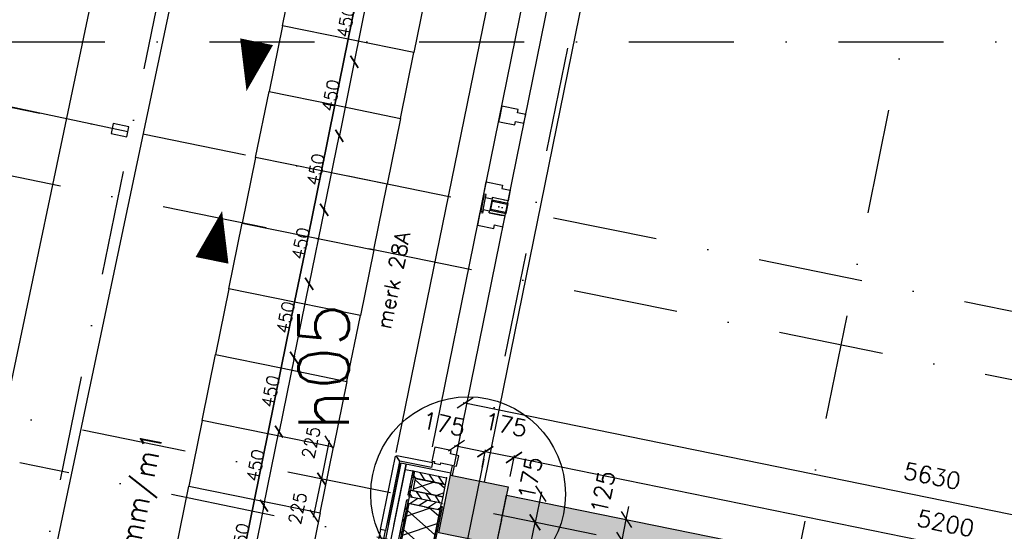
# Model space of a CAD drawing. Extents: x -33346 to 151546, y -8083 to 129543.
# Tile 8 of 68: x 13311 to 19182, y 26879 to 29929. Entities that reach past the tile are written whole.
import ezdxf
from ezdxf.enums import TextEntityAlignment as Align

# ---------------------------------------------------------------- set-up
doc = ezdxf.new("R2010")
doc.units = 0
doc.header["$LTSCALE"] = 50
doc.header["$MEASUREMENT"] = 0
doc.header["$PDSIZE"] = -1
doc.linetypes.add('DASHDOT', pattern=[25, 12.5, -6.25, 0, -6.25])
doc.linetypes.add('XREF2$0$DASHDOT', pattern=[25, 12.5, -6.25, 0, -6.25])
doc.layers.get('0').update_dxf_attribs({"linetype": 'CONTINUOUS'})
doc.layers.get('DEFPOINTS').update_dxf_attribs({"linetype": 'CONTINUOUS'})
for name, color, linetype in [('_BRANDCOMPART', 6, 'DASHDOT'), ('_DETAILNUMMERS', 4, 'CONTINUOUS'), ('_DETAILNUMMERSTEKST', 4, 'CONTINUOUS'), ('A--01A1_ACEER', 1, 'CONTINUOUS'), ('A--A21--_F-23-', 9, 'CONTINUOUS'), ('A--A21--_F12--', 7, 'CONTINUOUS'), ('A--A21--_F123-', 9, 'CONTINUOUS'), ('A--A25--_F-2--', 9, 'CONTINUOUS'), ('A--A28--_F-2--', 7, 'CONTINUOUS'), ('A--A28--_F12--', 7, 'CONTINUOUS'), ('A--A42--_F-23-', 9, 'CONTINUOUS'), ('A--L02-A3-_LOGO', 3, 'CONTINUOUS'), ('A--L21--', 3, 'CONTINUOUS'), ('A--L21--_F-2--', 7, 'CONTINUOUS'), ('A--L21--_F12--', 7, 'CONTINUOUS'), ('A--L21A2_BUITENWAND', 2, 'CONTINUOUS'), ('A--L21A4_BUITENWAND', 4, 'CONTINUOUS'), ('A--L21D2_BUITENWAND', 2, 'CONTINUOUS'), ('A--L22A1_BINNENWAND', 1, 'CONTINUOUS'), ('A--L22A2_BINNENWAND', 2, 'CONTINUOUS'), ('A--L25--', 7, 'CONTINUOUS'), ('A--L25--_F-23-', 7, 'CONTINUOUS'), ('A--L27-A2-_DAKEN', 2, 'CONTINUOUS'), ('A--L27A1_DAKEN', 1, 'CONTINUOUS'), ('A--L28--', 7, 'CONTINUOUS'), ('A--L28--_F-2--', 7, 'CONTINUOUS'), ('A--L28--_F12--', 7, 'CONTINUOUS'), ('A--L31--', 2, 'CONTINUOUS'), ('A--L31A1_BUITENKOZIJN', 1, 'CONTINUOUS'), ('A--L42--', 7, 'CONTINUOUS'), ('A--L42--_F-23-', 7, 'CONTINUOUS'), ('A--M$1A-_F123-', 1, 'CONTINUOUS'), ('A--T01A-25_TEKST', 2, 'CONTINUOUS'), ('A--T01A-70_TEKST', 5, 'CONTINUOUS'), ('TEKST_KOZIJNMERK', 2, 'CONTINUOUS'), ('X--LR---_CP', 7, 'CONTINUOUS'), ('XREF2$0$A--L$7A-_STRAMIEN', 1, 'XREF2$0$DASHDOT'), ('XREF2$0$A--T$7A8-_STRAMIEN', 8, 'XREF2$0$DASHDOT')]:
    doc.layers.add(name, color=color, linetype=linetype)
doc.styles.add('ALFA-0_25', font='ROMANS')
doc.styles.add('B-01', font='SIMPLEX.SHX', dxfattribs={"width": 0.8, "height": 4.5})
doc.styles.add('HIEMSTRA', font='romans.shx')
doc.dimstyles.get("Standard").update_dxf_attribs({"dimscale": 40, "dimtxt": 2.5, "dimasz": 2, "dimexe": 0.3, "dimexo": 0.3, "dimgap": 2, "dimtad": 1, "dimdec": 0, "dimzin": 0, "dimtxsty": 'HIEMSTRA', "dimblk1": 'OBLIQUE', "dimblk2": 'OBLIQUE', "dimsah": 1, "dimcen": -0.09, "dimdle": 0.3, "dimse1": 1, "dimclrd": 2, "dimclre": 2, "dimclrt": 3, "dimazin": 3, "dimtfac": 1, "dimtdec": 4, "dimtofl": 0, "dimtmove": 0, "dimatfit": 3, "dimtvp": 625, "dimtolj": 1, "dimtzin": 0})

# ---------------------------------------------------------------- blocks, each defined once
blk = doc.blocks.new('XREF2')
at = {"layer": 'XREF2$0$A--L$7A-_STRAMIEN'}
for p, q in [((-38410.733, 89013.047), (-64231.371, -37744.184)), ((-46967.857, 69048.716), (-68542.883, -36866.195)), ((-44567.212, 68559.429), (-66142.131, -37354.959)), ((-45035.721, -6369.935), (-64767.784, -2350.484)), ((-45395.005, -8133.713), (-65209.382, -4097.495))]:
    blk.add_line(p, q, dxfattribs=at)
at = {"layer": 'XREF2$0$A--T$7A8-_STRAMIEN', "color": 8}
for p, q in [((-66174.285, -2450), (-500, -2450)), ((-41238.067, -7551.737), (-64929.938, -2725.667))]:
    blk.add_line(p, q, dxfattribs=at)
blk = doc.blocks.new('_OBLIQUE')
at = {"color": 0, "linetype": 'BYBLOCK'}
blk.add_line((-0.5, -0.5), (0.5, 0.5), dxfattribs=at)
blk = doc.blocks.new('*D141')
at = {"color": 2, "linetype": 'BYBLOCK'}
for p, q in [((16927.9, 26948.7), (16943.9, 27027.1)), ((16903, 26826.2), (16927.9, 26948.7)), ((16903, 26826.2), (16887, 26747.9))]:
    blk.add_line(p, q, dxfattribs=at)
at = {"layer": 'DEFPOINTS', "color": 0, "linetype": 'BYBLOCK'}
for p in [(16927.9, 26948.7), (16927.9, 26948.7), (16903, 26826.2)]:
    blk.add_point(p, dxfattribs=at)
at = {"color": 2, "linetype": 'BYBLOCK', "xscale": 80, "yscale": 80, "zscale": 80}
for p, rotation in [((16927.9, 26948.7), 258.4862903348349), ((16903, 26826.2), 78.48629033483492)]:
    blk.add_blockref('_OBLIQUE', p, dxfattribs=dict(at, rotation=rotation))
at = {"color": 3, "linetype": 'BYBLOCK', "insert": (16788.1, 27111.4), "char_height": 100, "attachment_point": 5, "rotation": 78.48629, "style": 'HIEMSTRA'}
blk.add_mtext('\\A1;125', dxfattribs=at)
blk = doc.blocks.new('*D181')
at = {"color": 2, "linetype": 'BYBLOCK'}
for p, q in [((15956, 27645.7), (21496.2, 26517.1)), ((21501.9, 26605.3), (21482.1, 26507.8))]:
    blk.add_line(p, q, dxfattribs=at)
at = {"layer": 'DEFPOINTS', "color": 0, "linetype": 'BYBLOCK'}
for p in [(15987.6, 27740.8), (21504.3, 26617), (21484.5, 26519.5)]:
    blk.add_point(p, dxfattribs=at)
at = {"color": 2, "linetype": 'BYBLOCK', "xscale": 80, "yscale": 80, "zscale": 80}
for p, rotation in [((15967.8, 27643.3), 168.4862903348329), ((21484.5, 26519.5), 348.4862903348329)]:
    blk.add_blockref('_OBLIQUE', p, dxfattribs=dict(at, rotation=rotation))
at = {"color": 3, "linetype": 'BYBLOCK', "insert": (18752.1, 27208.8), "char_height": 100, "attachment_point": 5, "rotation": 348.48629, "style": 'HIEMSTRA'}
blk.add_mtext('\\A1;5630', dxfattribs=at)
blk = doc.blocks.new('*D182')
at = {"color": 2, "linetype": 'BYBLOCK'}
for p, q in [((16236, 27206.4), (16261.2, 27330.1)), ((21365.9, 26278), (16247, 27320.8))]:
    blk.add_line(p, q, dxfattribs=at)
at = {"layer": 'DEFPOINTS', "color": 0, "linetype": 'BYBLOCK'}
for p in [(16258.8, 27318.4), (16233.6, 27194.6), (21328.9, 26156.7)]:
    blk.add_point(p, dxfattribs=at)
at = {"color": 2, "linetype": 'BYBLOCK', "xscale": 80, "yscale": 80, "zscale": 80}
for p, rotation in [((16258.8, 27318.4), 168.4862903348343), ((21354.1, 26280.4), 348.4862903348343)]:
    blk.add_blockref('_OBLIQUE', p, dxfattribs=dict(at, rotation=rotation))
at = {"color": 3, "linetype": 'BYBLOCK', "insert": (18832.4, 26926.8), "char_height": 100, "attachment_point": 5, "rotation": 348.48629, "style": 'HIEMSTRA'}
blk.add_mtext('\\A1;5200', dxfattribs=at)
blk = doc.blocks.new('*D183')
at = {"color": 2, "linetype": 'BYBLOCK'}
for p, q in [((16068.4, 27260.7), (16089.7, 27365.1)), ((16270.5, 27316), (16087.3, 27353.3))]:
    blk.add_line(p, q, dxfattribs=at)
at = {"layer": 'DEFPOINTS', "color": 0, "linetype": 'BYBLOCK'}
for p in [(16087.3, 27353.3), (16066, 27248.9), (16237.5, 27214)]:
    blk.add_point(p, dxfattribs=at)
at = {"color": 2, "linetype": 'BYBLOCK', "xscale": 80, "yscale": 80, "zscale": 80}
for p, rotation in [((16087.3, 27353.3), 168.4862903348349), ((16258.8, 27318.4), 348.4862903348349)]:
    blk.add_blockref('_OBLIQUE', p, dxfattribs=dict(at, rotation=rotation))
at = {"color": 3, "linetype": 'BYBLOCK', "insert": (16209.4, 27514.2), "char_height": 100, "attachment_point": 5, "rotation": 348.48629, "style": 'HIEMSTRA'}
blk.add_mtext('\\A1;175', dxfattribs=at)
blk = doc.blocks.new('*D184')
at = {"color": 2, "linetype": 'BYBLOCK'}
for p, q in [((15904.1, 27390.6), (16087.3, 27353.3)), ((16068.4, 27260.7), (16089.7, 27365.1))]:
    blk.add_line(p, q, dxfattribs=at)
at = {"layer": 'DEFPOINTS', "color": 0, "linetype": 'BYBLOCK'}
for p in [(16087.3, 27353.3), (15894.6, 27283.9), (16066, 27248.9)]:
    blk.add_point(p, dxfattribs=at)
at = {"color": 2, "linetype": 'BYBLOCK', "xscale": 80, "yscale": 80, "zscale": 80}
for p, rotation in [((15915.8, 27388.2), 168.4862903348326), ((16087.3, 27353.3), 348.4862903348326)]:
    blk.add_blockref('_OBLIQUE', p, dxfattribs=dict(at, rotation=rotation))
at = {"color": 3, "linetype": 'BYBLOCK', "insert": (15839.7, 27519.2), "char_height": 100, "attachment_point": 5, "rotation": 348.48629, "style": 'HIEMSTRA'}
blk.add_mtext('\\A1;175', dxfattribs=at)
blk = doc.blocks.new('*D185')
at = {"color": 2, "linetype": 'BYBLOCK'}
for p, q in [((16421.7, 27115.1), (16384.4, 26931.9)), ((16407.2, 26927.2), (16372.6, 26934.3))]:
    blk.add_line(p, q, dxfattribs=at)
at = {"layer": 'DEFPOINTS', "color": 0, "linetype": 'BYBLOCK'}
for p in [(16453.9, 27096.3), (16384.4, 26931.9), (16419, 26924.8)]:
    blk.add_point(p, dxfattribs=at)
at = {"color": 2, "linetype": 'BYBLOCK', "xscale": 80, "yscale": 80, "zscale": 80}
for p, rotation in [((16419.3, 27103.4), 78.48629033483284), ((16384.4, 26931.9), 258.4862903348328)]:
    blk.add_blockref('_OBLIQUE', p, dxfattribs=dict(at, rotation=rotation))
at = {"color": 3, "linetype": 'BYBLOCK', "insert": (16355, 27195.1), "char_height": 100, "attachment_point": 5, "rotation": 78.48629, "style": 'HIEMSTRA'}
blk.add_mtext('\\A1;175', dxfattribs=at)
blk = doc.blocks.new('*U765')
at = {"layer": 'A--A21--_F123-', "linetype": 'CONTINUOUS'}
blk.add_hatch(color=256, dxfattribs=at).paths.add_polyline_path([(0, 0), (29.9, 147), (5203.7, -906.9), (5173.8, -1053.9), (5143.8, -1200.9), (-29.9, -147)])
at = {"layer": 'A--A21--_F12--', "color": 8}
for points in [[(0, 0), (29.9, 147), (5173.8, -1053.9), (5203.7, -906.9)], [(5173.8, -1053.9), (5143.8, -1200.9), (0, 0), (-29.9, -147)]]:
    blk.add_solid(points, dxfattribs=at)
at = {"layer": 'A--L21--_F12--', "color": 3, "linetype": 'CONTINUOUS'}
for points in [[(0, 0), (29.9, 147), (5203.7, -906.9), (5173.8, -1053.9)], [(0, 0), (-29.9, -147), (5143.8, -1200.9), (5173.8, -1053.9)]]:
    blk.add_lwpolyline(points, dxfattribs=at)
blk = doc.blocks.new('Q020437-')
at = {"layer": 'A--A28--_F12--', "color": 8}
for points in [[(-175, -175), (-175, 175), (175, 175)], [(-175, -175), (175, 175), (175, -175)]]:
    blk.add_solid(points, dxfattribs=at)
at = {"layer": 'A--L28--_F12--', "color": 3, "linetype": 'CONTINUOUS'}
blk.add_lwpolyline([(-175, -175), (-175, 175), (175, 175), (175, -175)], close=True, dxfattribs=at)
at = {"layer": 'X--LR---_CP'}
for p in [(-175, 0), (-175, 0), (175, 0)]:
    blk.add_point(p, dxfattribs=at)
blk = doc.blocks.new('*D187')
at = {"color": 2, "linetype": 'BYBLOCK'}
for p, q in [((16347.1, 26748.6), (16384.4, 26931.9)), ((16407.2, 26927.2), (16372.6, 26934.3))]:
    blk.add_line(p, q, dxfattribs=at)
at = {"layer": 'DEFPOINTS', "color": 0, "linetype": 'BYBLOCK'}
for p in [(16384.4, 26931.9), (16419, 26924.8), (16384.1, 26753.4)]:
    blk.add_point(p, dxfattribs=at)
at = {"color": 2, "linetype": 'BYBLOCK', "xscale": 80, "yscale": 80, "zscale": 80}
for p, rotation in [((16384.4, 26931.9), 78.48629033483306), ((16349.5, 26760.4), 258.486290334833)]:
    blk.add_blockref('_OBLIQUE', p, dxfattribs=dict(at, rotation=rotation))
at = {"color": 3, "linetype": 'BYBLOCK', "insert": (16248.9, 26631), "char_height": 100, "attachment_point": 5, "rotation": 78.48629, "style": 'HIEMSTRA'}
blk.add_mtext('\\A1;175', dxfattribs=at)
blk = doc.blocks.new('*U697')
at = {"layer": 'A--A42--_F-23-', "linetype": 'CONTINUOUS'}
h = blk.add_hatch(dxfattribs=at)
h.set_pattern_fill('ALFALINE', color=256, scale=40, style=0)
h.set_pattern_definition([(45, (-15049.123, -24239.22), (-28.28427, 28.28427), [])])
h.paths.add_polyline_path([(0, 0), (-4.9, 1), (570.6, 2828), (575.5, 2827), (580.4, 2826), (4.9, -1)])
at = {"layer": 'A--L42--_F-23-', "color": 2, "linetype": 'CONTINUOUS'}
for points in [[(0, 0), (-4.9, 1), (570.6, 2828), (575.5, 2827)], [(0, 0), (4.9, -1), (580.4, 2826), (575.5, 2827)]]:
    blk.add_lwpolyline(points, dxfattribs=at)
blk = doc.blocks.new('NH40_196')
at = {"layer": 'A--A25--_F-2--'}
h = blk.add_hatch(dxfattribs=at)
h.set_pattern_fill('ALFALINE', color=256, scale=40, style=0, pattern_type=2)
h.set_pattern_definition([(45, (-6, 0), (-28.284, 28.284), [])])
h.paths.add_polyline_path([(0, 0), (0, 196), (40, 196), (40, 0)])
at = {"layer": 'A--L25--_F-23-', "color": 2, "linetype": 'CONTINUOUS'}
blk.add_lwpolyline([(0, 0), (0, 196), (40, 196), (40, 0)], close=True, dxfattribs=at)
at = {"layer": 'X--LR---_CP'}
for p in [(0, 0), (0, 0), (40, 0)]:
    blk.add_point(p, dxfattribs=at)
blk = doc.blocks.new('*U696')
at = {"layer": 'A--A21--_F-23-', "linetype": 'CONTINUOUS'}
h = blk.add_hatch(dxfattribs=at)
h.set_pattern_fill('ALFAISO', color=256, scale=100, angle=258.49009, style=0)
h.set_pattern_definition([(318.49, (-48.99, 9.98), (66.275, 74.884), []), (18.49, (-48.99, 9.98), (-31.714, 94.838), [])])
h.paths.add_polyline_path([(0, 0), (93.1, -19), (-74.5, -841.8), (-167.6, -822.8), (-260.6, -803.9), (-93.1, 19)])
at = {"layer": 'A--L21--_F-2--', "color": 2, "linetype": 'CONTINUOUS'}
for points in [[(0, 0), (-93.1, 19), (-260.6, -803.9), (-167.6, -822.8)], [(0, 0), (93.1, -19), (-74.5, -841.8), (-167.6, -822.8)]]:
    blk.add_lwpolyline(points, dxfattribs=at)
blk = doc.blocks.new('*U692')
at = {"layer": 'A--A42--_F-23-', "linetype": 'CONTINUOUS'}
h = blk.add_hatch(dxfattribs=at)
h.set_pattern_fill('ALFALINE', color=256, scale=40, style=0)
h.set_pattern_definition([(45, (-15249.47, -24190.697), (-28.28427, 28.28427), [])])
h.paths.add_polyline_path([(0, 0), (-4.9, 1), (572.2, 2835.4), (577.1, 2834.4), (582, 2833.4), (4.9, -1)])
at = {"layer": 'A--L42--_F-23-', "color": 2, "linetype": 'CONTINUOUS'}
for points in [[(0, 0), (-4.9, 1), (572.2, 2835.4), (577.1, 2834.4)], [(0, 0), (4.9, -1), (582, 2833.4), (577.1, 2834.4)]]:
    blk.add_lwpolyline(points, dxfattribs=at)
blk = doc.blocks.new('*D297')
at = {"color": 1, "linetype": 'BYBLOCK'}
blk.add_line((14769.5, 27040.4), (14676.2, 26581.8), dxfattribs=at)
at = {"layer": 'DEFPOINTS', "color": 0, "linetype": 'BYBLOCK'}
for p in [(14767.7, 27031.6), (14678, 26590.6), (14678, 26590.6)]:
    blk.add_point(p, dxfattribs=at)
at = {"color": 1, "linetype": 'BYBLOCK', "xscale": 60, "yscale": 60, "zscale": 60}
for p, rotation in [((14767.7, 27031.6), 78.48999999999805), ((14678, 26590.6), 258.489999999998)]:
    blk.add_blockref('_OBLIQUE', p, dxfattribs=dict(at, rotation=rotation))
at = {"color": 2, "linetype": 'BYBLOCK', "insert": (14627.3, 26830.6), "char_height": 75, "attachment_point": 5, "rotation": 78.49, "style": 'HIEMSTRA'}
blk.add_mtext('\\A1;450', dxfattribs=at)
blk = doc.blocks.new('*D299')
at = {"color": 1, "linetype": 'BYBLOCK'}
blk.add_line((14765.9, 27022.8), (14859.3, 27481.4), dxfattribs=at)
at = {"layer": 'DEFPOINTS', "color": 0, "linetype": 'BYBLOCK'}
for p in [(14857.5, 27472.5), (14857.5, 27472.5), (14767.7, 27031.6)]:
    blk.add_point(p, dxfattribs=at)
at = {"color": 1, "linetype": 'BYBLOCK', "xscale": 60, "yscale": 60, "zscale": 60}
for p, rotation in [((14857.5, 27472.5), 78.49000000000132), ((14767.7, 27031.6), 258.4900000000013)]:
    blk.add_blockref('_OBLIQUE', p, dxfattribs=dict(at, rotation=rotation))
at = {"color": 2, "linetype": 'BYBLOCK', "insert": (14717.1, 27271.5), "char_height": 75, "attachment_point": 5, "rotation": 78.49, "style": 'HIEMSTRA'}
blk.add_mtext('\\A1;450', dxfattribs=at)
blk = doc.blocks.new('*D300')
at = {"color": 1, "linetype": 'BYBLOCK'}
blk.add_line((15063.9, 26962.1), (15112.4, 27200.2), dxfattribs=at)
at = {"layer": 'DEFPOINTS', "color": 0, "linetype": 'BYBLOCK'}
for p in [(15110.6, 27191.4), (15110.6, 27191.4), (15065.7, 26970.9)]:
    blk.add_point(p, dxfattribs=at)
at = {"color": 1, "linetype": 'BYBLOCK', "xscale": 60, "yscale": 60, "zscale": 60}
for p, rotation in [((15110.6, 27191.4), 78.4900000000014), ((15065.7, 26970.9), 258.4900000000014)]:
    blk.add_blockref('_OBLIQUE', p, dxfattribs=dict(at, rotation=rotation))
at = {"color": 2, "linetype": 'BYBLOCK', "insert": (14968.2, 27016.2), "char_height": 75, "attachment_point": 5, "rotation": 78.49, "style": 'HIEMSTRA'}
blk.add_mtext('\\A1;225', dxfattribs=at)
blk = doc.blocks.new('*D301')
at = {"color": 1, "linetype": 'BYBLOCK'}
blk.add_line((15157.3, 27420.6), (15108.8, 27182.5), dxfattribs=at)
at = {"layer": 'DEFPOINTS', "color": 0, "linetype": 'BYBLOCK'}
for p in [(15155.5, 27411.8), (15110.6, 27191.4), (15110.6, 27191.4)]:
    blk.add_point(p, dxfattribs=at)
at = {"color": 1, "linetype": 'BYBLOCK', "xscale": 60, "yscale": 60, "zscale": 60}
for p, rotation in [((15155.5, 27411.8), 78.48258066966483), ((15110.6, 27191.4), 258.4825806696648)]:
    blk.add_blockref('_OBLIQUE', p, dxfattribs=dict(at, rotation=rotation))
at = {"color": 2, "linetype": 'BYBLOCK', "insert": (15048.1, 27408.3), "char_height": 75, "attachment_point": 5, "rotation": 78.48258, "style": 'HIEMSTRA'}
blk.add_mtext('\\A1;225', dxfattribs=at)
blk = doc.blocks.new('*U679')
at = {"layer": 'A--A42--_F-23-', "linetype": 'CONTINUOUS'}
h = blk.add_hatch(dxfattribs=at)
h.set_pattern_fill('ALFALINE', color=256, scale=40, style=0)
h.set_pattern_definition([(45, (-15659.603, -27237.72), (-28.28427, 28.28427), [])])
h.paths.add_polyline_path([(0, 0), (4.9, -1), (-24.1, -143.2), (-29, -142.2), (-33.9, -141.2), (-4.9, 1)])
at = {"layer": 'A--L42--_F-23-', "color": 2, "linetype": 'CONTINUOUS'}
for points in [[(0, 0), (-4.9, 1), (-33.9, -141.2), (-29, -142.2)], [(0, 0), (4.9, -1), (-24.1, -143.2), (-29, -142.2)]]:
    blk.add_lwpolyline(points, dxfattribs=at)
blk = doc.blocks.new('*D303')
at = {"color": 1, "linetype": 'BYBLOCK'}
blk.add_line((15305, 29668.4), (15398.5, 30127), dxfattribs=at)
at = {"layer": 'DEFPOINTS', "color": 0, "linetype": 'BYBLOCK'}
for p in [(15396.7, 30118.2), (15396.7, 30118.2), (15306.8, 29677.2)]:
    blk.add_point(p, dxfattribs=at)
at = {"color": 1, "linetype": 'BYBLOCK', "xscale": 60, "yscale": 60, "zscale": 60}
for p, rotation in [((15396.7, 30118.2), 78.47516133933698), ((15306.8, 29677.2), 258.475161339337)]:
    blk.add_blockref('_OBLIQUE', p, dxfattribs=dict(at, rotation=rotation))
at = {"color": 2, "linetype": 'BYBLOCK', "insert": (15256.3, 29917.2), "char_height": 75, "attachment_point": 5, "rotation": 78.47516, "style": 'HIEMSTRA'}
blk.add_mtext('\\A1;450', dxfattribs=at)
blk = doc.blocks.new('*D304')
at = {"color": 1, "linetype": 'BYBLOCK'}
blk.add_line((15125.4, 28786.5), (15218.9, 29245.1), dxfattribs=at)
at = {"layer": 'DEFPOINTS', "color": 0, "linetype": 'BYBLOCK'}
for p in [(15217.1, 29236.3), (15217.1, 29236.3), (15127.2, 28795.4)]:
    blk.add_point(p, dxfattribs=at)
at = {"color": 1, "linetype": 'BYBLOCK', "xscale": 60, "yscale": 60, "zscale": 60}
for p, rotation in [((15217.1, 29236.3), 78.48258066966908), ((15127.2, 28795.4), 258.4825806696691)]:
    blk.add_blockref('_OBLIQUE', p, dxfattribs=dict(at, rotation=rotation))
at = {"color": 2, "linetype": 'BYBLOCK', "insert": (15076.6, 29035.3), "char_height": 75, "attachment_point": 5, "rotation": 78.48258, "style": 'HIEMSTRA'}
blk.add_mtext('\\A1;450', dxfattribs=at)
blk = doc.blocks.new('*D305')
at = {"color": 1, "linetype": 'BYBLOCK'}
blk.add_line((15308.6, 29686), (15215.3, 29227.5), dxfattribs=at)
at = {"layer": 'DEFPOINTS', "color": 0, "linetype": 'BYBLOCK'}
for p in [(15306.8, 29677.2), (15217.1, 29236.3), (15217.1, 29236.3)]:
    blk.add_point(p, dxfattribs=at)
at = {"color": 1, "linetype": 'BYBLOCK', "xscale": 60, "yscale": 60, "zscale": 60}
for p, rotation in [((15306.8, 29677.2), 78.49000000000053), ((15217.1, 29236.3), 258.4900000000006)]:
    blk.add_blockref('_OBLIQUE', p, dxfattribs=dict(at, rotation=rotation))
at = {"color": 2, "linetype": 'BYBLOCK', "insert": (15166.4, 29476.2), "char_height": 75, "attachment_point": 5, "rotation": 78.49, "style": 'HIEMSTRA'}
blk.add_mtext('\\A1;450', dxfattribs=at)
blk = doc.blocks.new('*D306')
at = {"color": 1, "linetype": 'BYBLOCK'}
blk.add_line((15129, 28804.1), (15035.5, 28345.6), dxfattribs=at)
at = {"layer": 'DEFPOINTS', "color": 0, "linetype": 'BYBLOCK'}
for p in [(15127.2, 28795.3), (15037.3, 28354.4), (15037.3, 28354.4)]:
    blk.add_point(p, dxfattribs=at)
at = {"color": 1, "linetype": 'BYBLOCK', "xscale": 60, "yscale": 60, "zscale": 60}
for p, rotation in [((15127.2, 28795.3), 78.4825806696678), ((15037.3, 28354.4), 258.4825806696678)]:
    blk.add_blockref('_OBLIQUE', p, dxfattribs=dict(at, rotation=rotation))
at = {"color": 2, "linetype": 'BYBLOCK', "insert": (14986.7, 28594.3), "char_height": 75, "attachment_point": 5, "rotation": 78.48258, "style": 'HIEMSTRA'}
blk.add_mtext('\\A1;450', dxfattribs=at)
blk = doc.blocks.new('*D307')
at = {"color": 1, "linetype": 'BYBLOCK'}
blk.add_line((14945.6, 27904.7), (15039.1, 28363.2), dxfattribs=at)
at = {"layer": 'DEFPOINTS', "color": 0, "linetype": 'BYBLOCK'}
for p in [(15037.4, 28354.4), (15037.4, 28354.4), (14947.4, 27913.5)]:
    blk.add_point(p, dxfattribs=at)
at = {"color": 1, "linetype": 'BYBLOCK', "xscale": 60, "yscale": 60, "zscale": 60}
for p, rotation in [((15037.4, 28354.4), 78.47516133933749), ((14947.4, 27913.5), 258.4751613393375)]:
    blk.add_blockref('_OBLIQUE', p, dxfattribs=dict(at, rotation=rotation))
at = {"color": 2, "linetype": 'BYBLOCK', "insert": (14896.9, 28153.4), "char_height": 75, "attachment_point": 5, "rotation": 78.47516, "style": 'HIEMSTRA'}
blk.add_mtext('\\A1;450', dxfattribs=at)
blk = doc.blocks.new('*D308')
at = {"color": 1, "linetype": 'BYBLOCK'}
blk.add_line((14949.2, 27922.3), (14855.7, 27463.7), dxfattribs=at)
at = {"layer": 'DEFPOINTS', "color": 0, "linetype": 'BYBLOCK'}
for p in [(14947.4, 27913.5), (14857.5, 27472.5), (14857.5, 27472.5)]:
    blk.add_point(p, dxfattribs=at)
at = {"color": 1, "linetype": 'BYBLOCK', "xscale": 60, "yscale": 60, "zscale": 60}
for p, rotation in [((14947.4, 27913.5), 78.47516133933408), ((14857.5, 27472.5), 258.4751613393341)]:
    blk.add_blockref('_OBLIQUE', p, dxfattribs=dict(at, rotation=rotation))
at = {"color": 2, "linetype": 'BYBLOCK', "insert": (14807, 27712.5), "char_height": 75, "attachment_point": 5, "rotation": 78.47516, "style": 'HIEMSTRA'}
blk.add_mtext('\\A1;450', dxfattribs=at)
blk = doc.blocks.new('Q020580-')
at = {"layer": 'A--A28--_F-2--', "color": 3, "linetype": 'CONTINUOUS'}
for points in [[(-25, 45.1), (-30, -49.9), (-30, 50.1)], [(-25, 45.1), (-30, 50.1), (30, 50.1)], [(-25, 45.1), (-25, -44.9), (-30, -49.9)], [(30, 50.1), (25, 45.1), (-25, 45.1)], [(30, 50.1), (30, -49.9), (25, 45.1)], [(30, -49.9), (25, -44.9), (25, 45.1)], [(30, -49.9), (-30, -49.9), (-25, -44.9)], [(30, -49.9), (-25, -44.9), (25, -44.9)]]:
    blk.add_solid(points, dxfattribs=at)
at = {"layer": 'A--L28--_F-2--', "color": 3, "linetype": 'CONTINUOUS'}
blk.add_lwpolyline([(-30, -49.9), (-25, -44.9), (-25, 45.1), (25, 45.1), (25, -44.9), (-25, -44.9), (-30, -49.9), (30, -49.9), (30, 50.1), (-30, 50.1)], close=True, dxfattribs=at)
at = {"layer": 'X--LR---_CP', "color": 4, "linetype": 'CONTINUOUS'}
for p in [(-30, 0.1), (0, 0), (30, 0.1)]:
    blk.add_point(p, dxfattribs=at)
blk = doc.blocks.new('A$C6C660DB7')
at = {"layer": 'A--L21A4_BUITENWAND', "linetype": 'CONTINUOUS'}
for p, q in [((10327.8, 33298.6), (124, -15130.3)), ((10687.5, 32750.7), (697.1, -14665.3))]:
    blk.add_line(p, q, dxfattribs=at)

msp = doc.modelspace()

# ---------------------------------------------------------------- hatches: boundary and pattern name
at = {"layer": 'A--A21--_F-23-'}
h = msp.add_hatch(dxfattribs=at)
h.set_pattern_fill('ALFAISO', color=256, scale=80, angle=168.49, style=0, pattern_type=2)
h.set_pattern_definition([(198.48258, (63665.98, -88492.75), (-25.361306, 75.873606), []), (138.48258, (63665.98, -88492.75), (53.02782, 59.90034), [])])
h.paths.add_polyline_path([(15737.6, 27104.5), (15657.2, 27120.8), (15672.2, 27194.3), (15848.6, 27158.4), (15833.6, 27084.9), (15737.6, 27104.5), (15761.3, 27099.6)])

# ---------------------------------------------------------------- linework, layer by layer
at = {"layer": '_BRANDCOMPART'}
msp.add_lwpolyline([(20047.7, 21261.3), (20948.3, 25698.4), (13311.9, 27287.5)], dxfattribs=at)
at = {"layer": '_DETAILNUMMERS'}
msp.add_circle((15984.8, 27100.8), 580.4, dxfattribs=at)
at = {"layer": 'A--01A1_ACEER'}
msp.add_line((16111, 28777.7), (16180.6, 28763.5), dxfattribs=at)
at = {"layer": 'A--L21--'}
for points in [[(15576.5, 27295.5), (15492.7, 26884.2), (15463.3, 26890.2), (15463.3, 26890.2), (15552.3, 27327), (15556.2, 27326.2)], [(15559.3, 27331.6), (15772.9, 27288.1), (15767, 27258.7), (15578.8, 27297), (15558.5, 27327.7)], [(15737.6, 27104.5), (15657.2, 27120.8), (15672.2, 27194.3), (15848.6, 27158.4), (15833.6, 27084.9), (15737.6, 27104.5), (15761.3, 27099.6)], [(15463.3, 26890.2), (15373.5, 26449.2), (15402.9, 26443.2), (15492.7, 26884.2)]]:
    msp.add_lwpolyline(points, close=True, dxfattribs=at)
at = {"layer": 'A--L21A2_BUITENWAND', "color": 2, "linetype": 'CONTINUOUS'}
for p, q in [((15510, 26919.2), (15584.7, 27285.6)), ((15541.3, 26912.8), (15616, 27279.3)), ((15882.5, 27224.9), (15584.7, 27285.6)), ((15609.6, 27247.9), (15654.7, 27238.7))]:
    msp.add_line(p, q, dxfattribs=at)
for points in [[(15916.6, 27267), (15929.4, 27329.7), (15879.4, 27339.9), (15883.6, 27360.4), (15786.6, 27380.2), (15769.6, 27296.9), (15784.3, 27294), (15782.3, 27284.1), (15820.6, 27276.4), (15822.6, 27286.2)], [(15901.9, 27270), (15889.9, 27211.2), (15880.1, 27213.2), (15892.1, 27272)]]:
    msp.add_lwpolyline(points, close=True, dxfattribs=at)
at = {"layer": 'A--L21D2_BUITENWAND'}
msp.add_line((15556.6, 27348.5), (16137.6, 30199.4), dxfattribs=at)
at = {"layer": 'A--L22A1_BINNENWAND'}
for points in [[(14877.9, 29892.1), (14957.7, 30284), (15349.6, 30204.2), (15269.8, 29812.3)], [(15269.8, 29812.3), (15349.6, 30204.2), (15741.6, 30124.4), (15661.8, 29732.4)], [(14877.9, 29892.1), (14798.1, 29500.1), (15190, 29420.3), (15269.8, 29812.3)], [(15269.8, 29812.3), (15190, 29420.3), (15582, 29340.5), (15661.8, 29732.4)], [(14718.2, 29108.2), (14798.1, 29500.1), (15190, 29420.3), (15110.2, 29028.3)], [(15110.2, 29028.3), (15190, 29420.3), (15582, 29340.5), (15502.2, 28948.5)], [(14718.2, 29108.2), (14638.4, 28716.2), (15030.4, 28636.4), (15110.2, 29028.3)], [(15110.2, 29028.3), (15030.4, 28636.4), (15422.3, 28556.6), (15502.2, 28948.5)], [(14558.6, 28324.3), (14638.4, 28716.2), (15030.4, 28636.4), (14950.6, 28244.4)], [(14950.6, 28244.4), (15030.4, 28636.4), (15422.3, 28556.6), (15342.5, 28164.6)], [(14558.6, 28324.3), (14478.8, 27932.3), (14870.8, 27852.5), (14950.6, 28244.4)], [(14950.6, 28244.4), (14870.8, 27852.5), (15262.7, 27772.7), (15342.5, 28164.6)], [(14399, 27540.3), (14478.8, 27932.3), (14870.8, 27852.5), (14790.9, 27460.5)], [(14790.9, 27460.5), (14870.8, 27852.5), (15262.7, 27772.7), (15182.9, 27380.7)], [(14399, 27540.3), (14319.2, 27148.4), (14711.1, 27068.6), (14790.9, 27460.5)], [(14790.9, 27460.5), (14711.1, 27068.6), (15103.1, 26988.8), (15182.9, 27380.7)], [(14239.4, 26756.4), (14319.2, 27148.4), (14711.1, 27068.6), (14631.3, 26676.6)], [(14631.3, 26676.6), (14711.1, 27068.6), (15103.1, 26988.8), (15023.3, 26596.8)]]:
    msp.add_lwpolyline(points, close=True, dxfattribs=at)
at = {"layer": 'A--L22A2_BINNENWAND'}
msp.add_line((16082.5, 27172), (16731.4, 30356.7), dxfattribs=at)
at = {"layer": 'A--L22A2_BINNENWAND', "color": 2, "linetype": 'CONTINUOUS'}
for p, q in [((15584.6, 27285.7), (14879, 23820.2)), ((15616, 27279.3), (14916.7, 23845.1))]:
    msp.add_line(p, q, dxfattribs=at)
at = {"layer": 'A--L27-A2-_DAKEN'}
msp.add_line((13955.7, 29260.5), (13094.6, 29442), dxfattribs=at)
msp.add_lwpolyline([(13949.4, 29231.2), (13961.9, 29289.9), (13869, 29309.6), (13856.5, 29251)], close=True, dxfattribs=at)
at = {"layer": 'A--L27A1_DAKEN'}
for points in [[(15651.5, 34353.8, 0, 0, 0), (14663.8, 29503.3, 0, 200, 0), (14723.7, 29797.3, 0, 0, 0)], [(13529.8, 23937.8, 0, 0, 0), (14518.1, 28788.2, 0, 200, 0), (14458.2, 28494.2, 0, 0, 0)]]:
    msp.add_lwpolyline(points, format="xyseb", dxfattribs=at)
at = {"layer": 'A--L31--', "color": 2, "linetype": 'CONTINUOUS'}
for p, q in [((16079.6, 28879), (16060.9, 28786.9)), ((16072.6, 28784.5), (16091.4, 28876.6)), ((16091.4, 28876.6), (16079.6, 28879)), ((16213.7, 28850.7), (16199, 28853.7)), ((16060.9, 28786.9), (16072.6, 28784.5)), ((16180.6, 28763.5), (16195.3, 28760.5))]:
    msp.add_line(p, q, dxfattribs=at)
for points in [[(16318.1, 29311.5), (16328.6, 29363.5), (16278.7, 29373.6), (16282.8, 29394.2), (16185.8, 29414), (16171.3, 29342.4), (16166.9, 29320.9), (16181.6, 29317.9), (16263.9, 29301.1), (16268.1, 29321.7)], [(16093.6, 28962.9), (16190.7, 28943.2), (16186.5, 28922.6), (16236.4, 28912.4), (16223.5, 28848.7), (16129.4, 28867.9), (16127.6, 28859.1), (16089.4, 28866.9), (16093.4, 28886.4), (16078.7, 28889.4)], [(16040.9, 28704.2), (16137.9, 28684.5), (16142.1, 28705), (16192.1, 28694.9), (16205.1, 28758.5), (16111, 28777.7), (16112.8, 28786.5), (16074.6, 28794.3), (16070.6, 28774.7), (16055.9, 28777.7)]]:
    msp.add_lwpolyline(points, close=True, dxfattribs=at)
at = {"layer": 'A--L31A1_BUITENKOZIJN'}
for p, q in [((15771.9, 27383.2), (16362.9, 30283.6)), ((15902.9, 27274.9), (16513.7, 30274.4))]:
    msp.add_line(p, q, dxfattribs=at)

# ---------------------------------------------------------------- block references
at = {"layer": 'A--L02-A3-_LOGO'}
msp.add_blockref('A$C6C660DB7', (7074.3, 14132.7), dxfattribs=at)
at = {"layer": 'A--L21--', "linetype": 'CONTINUOUS'}
for name, p in [('*U765', (16183.2, 26947.4)), ('*U696', (15724.6, 27025.5))]:
    msp.add_blockref(name, p, dxfattribs=at)
at = {"layer": 'A--L25--', "rotation": 78.48258066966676}
for p in [(15848.6, 27158.4), (15825.6, 27045.7)]:
    msp.add_blockref('NH40_196', p, dxfattribs=at)
at = {"layer": 'A--L25--', "xscale": -1, "rotation": 78.48999999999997}
msp.add_blockref('NH40_196', (15825.6, 27045.7), dxfattribs=at)
at = {"layer": 'A--L28--', "linetype": 'CONTINUOUS'}
for name, p, rotation in [('Q020580-', (16169.1, 28812.8), 258.4862903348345), ('Q020437-', (16016.7, 27006.8), 168.4862903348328)]:
    msp.add_blockref(name, p, dxfattribs=dict(at, rotation=rotation))
at = {"layer": 'A--L42--'}
for name, p in [('*U679', (15659.6, 27237.7)), ('*U697', (15049.1, 24239.2))]:
    msp.add_blockref(name, p, dxfattribs=at)
at = {"layer": 'A--L42--', "linetype": 'CONTINUOUS'}
msp.add_blockref('*U692', (15249.5, 24190.7), dxfattribs=at)
at = {"layer": 'A--T01A-70_TEKST', "color": 4}
msp.add_blockref('XREF2', (75617.3, 32246.9), dxfattribs=at)

# ---------------------------------------------------------------- texts
at = {"layer": '_DETAILNUMMERSTEKST', "style": 'ALFA-0_25'}
msp.add_text('h05', height=300, rotation=90, dxfattribs=at).set_placement((15274.7, 27478.5))
at = {"layer": 'A--T01A-25_TEKST', "style": 'HIEMSTRA'}
msp.add_text('afschot 17mm/m1', height=125, rotation=78.4863, dxfattribs=at).set_placement((14164, 27453.2), align=Align.RIGHT)
at = {"layer": 'TEKST_KOZIJNMERK', "style": 'B-01'}
msp.add_text('merk 28A', height=90, rotation=78.486, dxfattribs=at).set_placement((15523.8, 28079.2))

# ---------------------------------------------------------------- dimensions: what is measured, and where the dimension line sits
at = {"layer": 'A--M$1A-_F123-', "linetype": 'CONTINUOUS'}
for p1, p2, picture, middle in [((15306.8, 29677.2), (15396.7, 30118.2), '*D303', (15256.3, 29917.2)), ((15306.8, 29677.2), (15217.1, 29236.3), '*D305', (15166.4, 29476.2)), ((15127.2, 28795.4), (15217.1, 29236.3), '*D304', (15076.6, 29035.3)), ((15127.2, 28795.3), (15037.3, 28354.4), '*D306', (14986.7, 28594.3)), ((14947.4, 27913.5), (15037.4, 28354.4), '*D307', (14896.9, 28153.4)), ((14947.4, 27913.5), (14857.5, 27472.5), '*D308', (14807, 27712.5)), ((14767.7, 27031.6), (14857.5, 27472.5), '*D299', (14717.1, 27271.5)), ((14767.7, 27031.6), (14678, 26590.6), '*D297', (14627.3, 26830.6))]:
    dim = msp.add_aligned_dim(p1=p1, p2=p2, distance=0, dimstyle='STANDARD', override={"dimscale": 30, "dimclrd": 1, "dimclre": 1, "dimclrt": 2}, dxfattribs=at)
    dim.commit()
    dim.dimension.update_dxf_attribs({"geometry": picture, "text_midpoint": middle})
for p1, p2, distance, picture, middle in [((15987.6, 27740.8), (21504.3, 26617), -99.5, '*D181', (18752.1, 27208.8)), ((16237.5, 27214), (16066, 27248.9), -106.5, '*D183', (16209.4, 27514.2)), ((21328.9, 26156.7), (16233.6, 27194.6), -126.3, '*D182', (18832.4, 26926.8))]:
    dim = msp.add_aligned_dim(p1=p1, p2=p2, distance=distance, dimstyle='STANDARD', dxfattribs=at)
    dim.commit()
    dim.dimension.update_dxf_attribs({"geometry": picture, "text_midpoint": middle})
for base, p1, p2, angle, picture, middle in [((16087.3, 27353.3), (15894.6, 27283.9), (16066, 27248.9), 348.48629, '*D184', (15839.7, 27519.2)), ((16384.4, 26931.9), (16453.9, 27096.3), (16419, 26924.8), 258.48629, '*D185', (16355, 27195.1)), ((16927.9, 26948.7), (16903, 26826.2), (16927.9, 26948.7), 78.48629, '*D141', (16788.1, 27111.4)), ((16384.4, 26931.9), (16384.1, 26753.4), (16419, 26924.8), 78.48629, '*D187', (16248.9, 26631))]:
    dim = msp.add_linear_dim(base=base, p1=p1, p2=p2, angle=angle, dimstyle='STANDARD', dxfattribs=at)
    dim.commit()
    dim.dimension.update_dxf_attribs({"geometry": picture, "text_midpoint": middle, "dimtype": 161})
for p1, angle, picture, middle in [((15155.5, 27411.8), 258.48258, '*D301', (15048.1, 27408.3)), ((15065.7, 26970.9), 78.49, '*D300', (14968.2, 27016.2))]:
    dim = msp.add_linear_dim(base=(15110.6, 27191.4), p1=p1, p2=(15110.6, 27191.4), angle=angle, dimstyle='STANDARD', override={"dimscale": 30, "dimclrd": 1, "dimclre": 1, "dimclrt": 2}, dxfattribs=at)
    dim.commit()
    dim.dimension.update_dxf_attribs({"geometry": picture, "text_midpoint": middle, "dimtype": 161})

doc.saveas('drawing.dxf')
